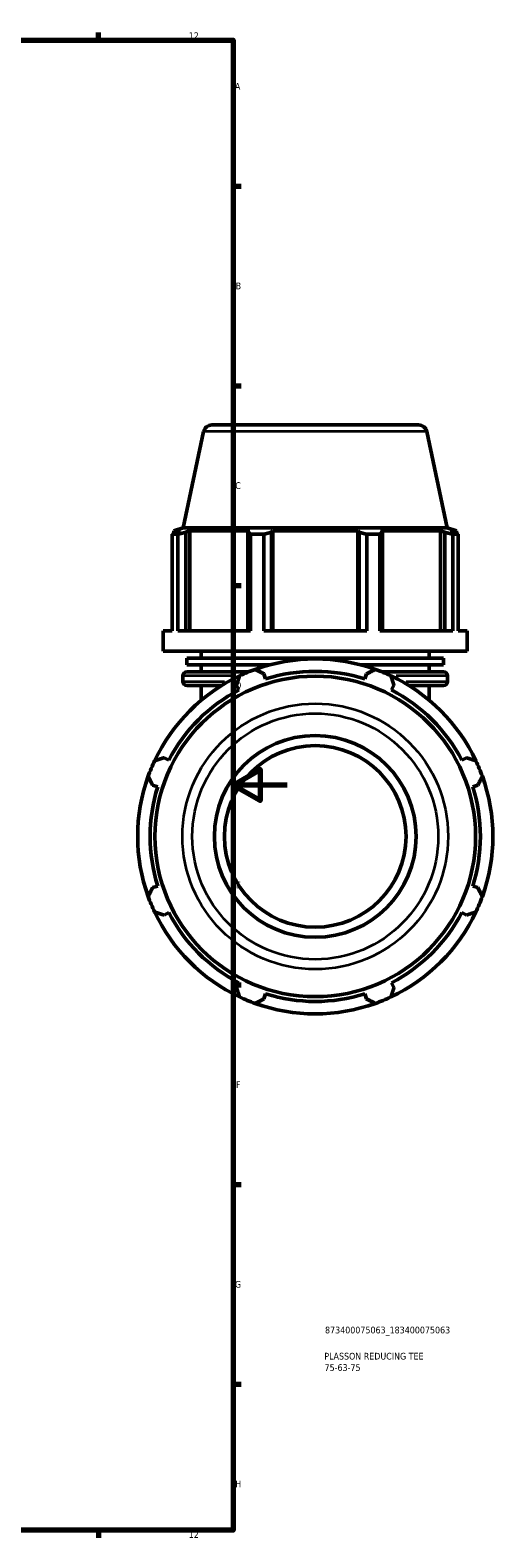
# Model space of a CAD drawing. Header units: millimetres. Extents: x 0 to 1177, y -22 to 1028.
# Tile 7 of 8: x 746 to 917, y 17 to 578. Entities that reach past the tile are written whole.
import ezdxf

# ---------------------------------------------------------------- set-up
doc = ezdxf.new("R2010")
doc.units = ezdxf.units.MM
for name, color, linetype, lineweight in [('Border (ISO)', 7, 'Continuous', 70), ('Title (ISO)', 7, 'Continuous', 50), ('Visible (ISO)', 7, 'Continuous', 50), ('Visible Narrow (ISO)', 7, 'Continuous', 35)]:
    doc.layers.add(name, color=color, linetype=linetype, lineweight=lineweight)
doc.styles.add('Note Text (ISO)', font='tahoma.ttf')

# ---------------------------------------------------------------- blocks, each defined once
blk = doc.blocks.new('Borders Default Border')
at = {"layer": 'Border (ISO)'}
for p, q in [((770.92, 574), (770.92, 576.9)), ((821, 519.75), (823.9, 519.75)), ((821, 445.5), (823.9, 445.5)), ((821, 371.25), (823.9, 371.25)), ((821, 222.75), (823.9, 222.75)), ((821, 148.5), (823.9, 148.5)), ((821, 74.25), (823.9, 74.25)), ((770.92, 20), (770.92, 17.1))]:
    blk.add_line(p, q, dxfattribs=at)
at = {"layer": 'Border (ISO)', "flags": 128}
for points in [[(20, 20), (20, 574), (821, 574), (821, 20), (20, 20)], [(841, 297), (821, 297), (831, 302.77), (831, 291.23), (821, 297)]]:
    blk.add_lwpolyline(points, dxfattribs=at)
at = {"layer": 'Border (ISO)', "color": 232, "true_color": 0xca0064, "char_height": 2.5, "attachment_point": 7, "style": 'Note Text (ISO)'}
for s, insert in [('12', (804.46, 574.4)), ('A', (821.59, 555.62)), ('B', (821.89, 481.37)), ('C', (821.73, 407.08)), ('D', (821.73, 332.88)), ('E', (821.94, 258.63)), ('F', (822, 184.38)), ('G', (821.61, 110.08)), ('H', (821.74, 35.88)), ('12', (804.46, 17.1))]:
    blk.add_mtext(s, dxfattribs=dict(at, insert=insert))
blk = doc.blocks.new('Title Blocks ISO')
at = {"layer": 'Title (ISO)', "color": 232, "true_color": 0xca0064, "style": 'Note Text (ISO)'}
for tag, p in [('PART_NUMBER_001', (34.1, 73.13)), ('DESCRIPTION_001', (33.84, 63.4)), ('DESCRIPTION_002', (33.92, 59.18))]:
    blk.add_attdef(tag, p, '', height=2.5, dxfattribs=at)

msp = doc.modelspace()

# ---------------------------------------------------------------- linework, layer by layer
at = {"layer": 'Visible (ISO)'}
for p, q in [((809.983, 428.432), (802.383, 392.677)), ((813.065, 430.927), (889.863, 430.927)), ((892.944, 428.432), (900.544, 392.677)), ((802.383, 392.677), (798.919, 391.552)), ((900.544, 392.677), (802.383, 392.677)), ((900.544, 392.677), (904.009, 391.552)), ((800.344, 390.267), (798.301, 390.267)), ((798.301, 354.311), (798.301, 390.267)), ((801.351, 391.552), (798.919, 391.552)), ((798.919, 390.587), (798.919, 391.552)), ((801.351, 391.552), (799.734, 391.001)), ((800.344, 390.267), (800.344, 354.311)), ((803.352, 391.001), (804.856, 391.552)), ((803.352, 354.311), (803.352, 391.001)), ((804.856, 354.311), (804.856, 391.552)), ((827.201, 391.552), (804.856, 391.552)), ((827.201, 391.552), (826.419, 391.001)), ((826.419, 391.001), (826.419, 354.311)), ((832.332, 390.267), (827.4, 390.267)), ((827.4, 354.311), (827.4, 390.267)), ((832.332, 390.267), (832.332, 354.311)), ((835.153, 391.001), (835.663, 391.552)), ((835.153, 354.311), (835.153, 391.001)), ((835.663, 354.311), (835.663, 391.552)), ((867.264, 391.552), (835.663, 391.552)), ((867.264, 354.311), (867.264, 391.552)), ((867.264, 391.552), (867.774, 391.001)), ((867.774, 391.001), (867.774, 354.311)), ((875.527, 390.267), (870.595, 390.267)), ((870.595, 354.311), (870.595, 390.267)), ((875.527, 390.267), (875.527, 354.311)), ((876.509, 391.001), (875.726, 391.552)), ((898.072, 391.552), (875.726, 391.552)), ((876.509, 354.311), (876.509, 391.001)), ((898.072, 354.311), (898.072, 391.552)), ((898.072, 391.552), (899.575, 391.001)), ((899.575, 391.001), (899.575, 354.311)), ((903.193, 391.001), (901.577, 391.552)), ((904.009, 391.552), (901.577, 391.552)), ((904.626, 390.267), (902.583, 390.267)), ((902.583, 354.311), (902.583, 390.267)), ((904.009, 390.587), (904.009, 391.552)), ((904.626, 390.267), (904.626, 354.311)), ((794.964, 346.777), (794.964, 354.311)), ((798.301, 354.311), (794.964, 354.311)), ((827.4, 354.311), (800.344, 354.311)), ((870.595, 354.311), (832.332, 354.311)), ((902.583, 354.311), (875.527, 354.311)), ((907.964, 354.311), (904.626, 354.311)), ((907.964, 346.777), (907.964, 354.311)), ((907.964, 346.777), (794.964, 346.777)), ((899.144, 344.227), (803.783, 344.227)), ((803.783, 341.677), (803.783, 344.227)), ((809.089, 344.227), (809.089, 346.777)), ((893.839, 344.227), (893.839, 346.777)), ((899.144, 341.677), (899.144, 344.227)), ((802.309, 335.527), (802.309, 337.627)), ((834.378, 341.677), (803.783, 341.677)), ((803.809, 339.127), (826.754, 339.127)), ((809.089, 339.127), (809.089, 341.677)), ((833.006, 336.467), (832.411, 338.355)), ((899.144, 341.677), (868.55, 341.677)), ((870.516, 338.355), (869.921, 336.467)), ((876.173, 339.127), (899.119, 339.127)), ((893.839, 339.127), (893.839, 341.677)), ((900.619, 335.527), (900.619, 337.627)), ((816.696, 334.027), (803.809, 334.027)), ((809.089, 328.527), (809.089, 334.027)), ((822.207, 334.128), (823.122, 332.372)), ((879.806, 332.372), (880.72, 334.128)), ((899.119, 334.027), (886.231, 334.027)), ((893.839, 328.527), (893.839, 334.027)), ((797.019, 306.27), (795.263, 307.184)), ((907.665, 307.184), (905.908, 306.27)), ((791.036, 296.98), (792.925, 296.385)), ((910.003, 296.385), (911.891, 296.98)), ((792.925, 259.47), (791.036, 258.875)), ((911.891, 258.875), (910.003, 259.47)), ((795.263, 248.671), (797.019, 249.585)), ((905.908, 249.585), (907.665, 248.671)), ((823.122, 223.483), (822.207, 221.726)), ((832.411, 217.5), (833.006, 219.388)), ((869.921, 219.388), (870.516, 217.5)), ((880.72, 221.726), (879.806, 223.483))]:
    msp.add_line(p, q, dxfattribs=at)
for radius in [59.582, 37.5, 33.75]:
    msp.add_circle((851.464, 277.927), radius, dxfattribs=at)
for centre, radius, start, end in [((813.065, 427.777), 3.15, 90, 168), ((889.863, 427.777), 3.15, 12, 90), ((851.464, 277.927), 66, 70.20802, 109.79198), ((851.464, 277.927), 66, 115.20802, 154.79198), ((803.809, 337.627), 1.5, 90, 180), ((851.464, 277.927), 66, 109.79198, 115.20802), ((851.464, 277.927), 61.38, 72.5, 107.5), ((851.464, 277.927), 66, 64.79198, 70.20802), ((851.464, 277.927), 66, 25.20802, 64.79198), ((899.119, 337.627), 1.5, 0, 90), ((851.464, 277.927), 61.38, 117.5, 152.5), ((803.809, 335.527), 1.5, 180, 270), ((851.464, 277.927), 61.38, 27.5, 62.5), ((899.119, 335.527), 1.5, 270, 0), ((851.464, 277.927), 66, 154.79198, 160.20802), ((851.464, 277.927), 66, 19.79198, 25.20802), ((851.464, 277.927), 66, 160.20802, 199.79198), ((851.464, 277.927), 66, 340.20802, 19.79198), ((851.464, 277.927), 61.38, 162.5, 197.5), ((851.464, 277.927), 61.38, 342.5, 17.5), ((851.464, 277.927), 66, 199.79198, 205.20802), ((851.464, 277.927), 66, 334.79198, 340.20802), ((851.464, 277.927), 66, 205.20802, 244.79198), ((851.464, 277.927), 61.38, 207.5, 242.5), ((851.464, 277.927), 66, 295.20802, 334.79198), ((851.464, 277.927), 61.38, 297.5, 332.5), ((851.464, 277.927), 61.38, 252.5, 287.5), ((851.464, 277.927), 66, 244.79198, 250.20802), ((851.464, 277.927), 66, 250.20802, 289.79198), ((851.464, 277.927), 66, 289.79198, 295.20802)]:
    msp.add_arc(centre, radius, start, end, dxfattribs=at)
for points, weights in [([(798.301, 390.267), (799.032, 390.648), (799.734, 391.001)], [1, 1.00149346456, 1.00217039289]), ([(803.352, 391.001), (801.879, 390.648), (800.344, 390.267)], [1.00217039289, 1.00149346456, 1]), ([(827.4, 390.267), (826.899, 390.648), (826.419, 391.001)], [1, 1.00149346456, 1.00217039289]), ([(835.153, 391.001), (833.772, 390.648), (832.332, 390.267)], [1.00217039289, 1.00149346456, 1]), ([(870.595, 390.267), (869.156, 390.648), (867.774, 391.001)], [1, 1.00149346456, 1.00217039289]), ([(876.509, 391.001), (876.028, 390.648), (875.527, 390.267)], [1.00217039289, 1.00149346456, 1]), ([(902.583, 390.267), (901.048, 390.648), (899.575, 391.001)], [1, 1.00149346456, 1.00217039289]), ([(903.193, 391.001), (903.895, 390.648), (904.626, 390.267)], [1.00217039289, 1.00149346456, 1]), ([(822.207, 334.128), (822.769, 335.849), (823.354, 337.642)], [1.00130053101, 1.00105873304, 1]), ([(829.116, 340.029), (830.797, 339.175), (832.411, 338.355)], [1, 1.00105873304, 1.00130053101]), ([(870.516, 338.355), (872.13, 339.175), (873.812, 340.029)], [1.00130053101, 1.00105873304, 1]), ([(879.574, 337.642), (880.159, 335.849), (880.72, 334.128)], [1, 1.00105873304, 1.00130053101]), ([(791.749, 306.037), (793.542, 306.622), (795.263, 307.184)], [1, 1.00105873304, 1.00130053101]), ([(907.665, 307.184), (909.386, 306.622), (911.178, 306.037)], [1.00130053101, 1.00105873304, 1]), ([(791.036, 296.98), (790.216, 298.594), (789.362, 300.275)], [1.00130053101, 1.00105873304, 1]), ([(913.565, 300.275), (912.711, 298.594), (911.891, 296.98)], [1, 1.00105873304, 1.00130053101]), ([(789.362, 255.579), (790.216, 257.261), (791.036, 258.875)], [1, 1.00105873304, 1.00130053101]), ([(911.891, 258.875), (912.711, 257.261), (913.565, 255.579)], [1.00130053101, 1.00105873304, 1]), ([(795.263, 248.671), (793.542, 249.233), (791.749, 249.818)], [1.00130053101, 1.00105873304, 1]), ([(911.178, 249.818), (909.386, 249.233), (907.665, 248.671)], [1, 1.00105873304, 1.00130053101]), ([(823.354, 218.213), (822.769, 220.005), (822.207, 221.726)], [1, 1.00105873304, 1.00130053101]), ([(880.72, 221.726), (880.159, 220.005), (879.574, 218.213)], [1.00130053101, 1.00105873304, 1]), ([(832.411, 217.5), (830.797, 216.68), (829.116, 215.826)], [1.00130053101, 1.00105873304, 1]), ([(873.812, 215.826), (872.13, 216.68), (870.516, 217.5)], [1, 1.00105873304, 1.00130053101])]:
    msp.add_rational_spline(points, weights, degree=2, dxfattribs=at)
at = {"layer": 'Visible Narrow (ISO)'}
for p, q in [((892.433, 428.432), (810.494, 428.432)), ((821.419, 337.627), (802.366, 337.627)), ((900.562, 337.627), (881.508, 337.627)), ((802.354, 335.527), (817.683, 335.527)), ((885.244, 335.527), (900.574, 335.527))]:
    msp.add_line(p, q, dxfattribs=at)
for radius in [49.381, 45.713]:
    msp.add_circle((851.464, 277.927), radius, dxfattribs=at)

# ---------------------------------------------------------------- block references
msp.add_blockref('Borders Default Border', (0, 0))
msp.add_blockref('Title Blocks ISO', (821, 20)).add_auto_attribs({'PART_NUMBER_001': '873400075063_183400075063', 'DESCRIPTION_001': 'PLASSON REDUCING TEE', 'DESCRIPTION_002': '75-63-75'})

doc.saveas('drawing.dxf')
